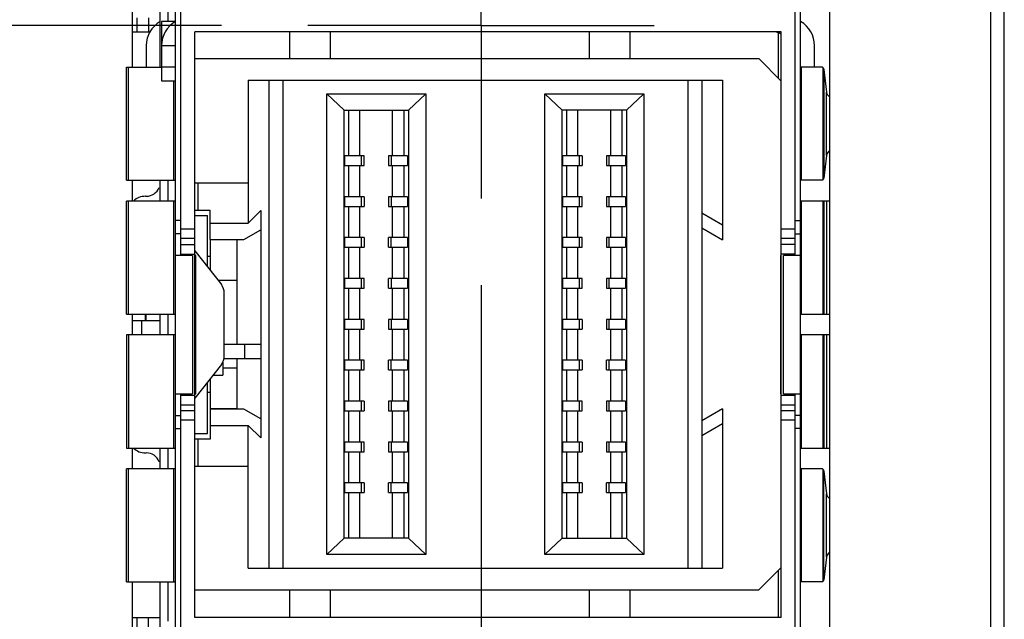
# Model space of a CAD drawing. Header units: inches. Extents: x 0 to 22, y 0 to 17.
# Tile 7 of 20: x 7.382 to 8.093, y 8.628 to 9.061. Entities that reach past the tile are written whole.
import ezdxf

# ---------------------------------------------------------------- set-up
doc = ezdxf.new("R2010")
doc.units = ezdxf.units.IN
doc.header["$LTSCALE"] = 1.21
doc.header["$MEASUREMENT"] = 0
doc.linetypes.add('CENTER', pattern=[0.6, 0.375, -0.075, 0.075, -0.075])
doc.layers.get('0').update_dxf_attribs({"linetype": 'CONTINUOUS'})
for name, color, linetype in [('DATUMCURVES', 7, 'CONTINUOUS'), ('DEFAULT_1', 7, 'CENTER'), ('DIMENSIONS', 7, 'CONTINUOUS')]:
    doc.layers.add(name, color=color, linetype=linetype)
doc.styles.get("Standard").update_dxf_attribs({"font": 'txt', "width": 0.8})
doc.dimstyles.new('DIMSTYLE_1', dxfattribs={"dimtxt": 0.125, "dimasz": 0.18, "dimexe": 0.125, "dimexo": 0.0625, "dimgap": 0.03125, "dimtad": 0, "dimtih": 1, "dimtoh": 1, "dimzin": 4, "dimdsep": 46, "dimtxsty": 'STANDARD', "dimblk": '_FILLED', "dimblk1": '_FILLED', "dimblk2": '_FILLED', "dimcen": 0.09, "dimadec": 0, "dimazin": 0, "dimtp": 0.005, "dimtm": 0.005, "dimtfac": 1, "dimtofl": 0, "dimtmove": 0, "dimatfit": 3, "dimldrblk": '_FILLED', "dimfxl": 1, "dimtolj": 1, "dimtzin": 4, "dimarcsym": 0})

# ---------------------------------------------------------------- blocks, each defined once
blk = doc.blocks.new('*D4')
at = {"layer": 'DIMENSIONS', "color": 2, "linetype": 'CONTINUOUS'}
for p, q in [((7.71523, 8.86959), (7.71523, 5.64307)), ((7.71523, 5.64307), (7.77386, 5.58875)), ((7.77386, 5.58875), (7.77386, 5.48248))]:
    blk.add_line(p, q, dxfattribs=at)
at = {"layer": 'DIMENSIONS', "color": 2, "linetype": 'CONTINUOUS', "insert": (7.71136, 5.41998), "char_height": 0.125, "width": 0.925, "attachment_point": 3, "rotation": 90, "line_spacing_factor": 0.9}
blk.add_mtext('.12{\\Ftxt.shx;\\W1.000000;\\H0.125000; }[2.9]', dxfattribs=at)
blk = doc.blocks.new('_FILLED')
at = {"color": 0, "linetype": 'BYBLOCK'}
blk.add_solid([(0, 0), (-1, 0.1736), (-1, -0.1736)], dxfattribs=at)
blk = doc.blocks.new('*D10')
at = {"layer": 'DIMENSIONS', "color": 2, "linetype": 'CONTINUOUS'}
blk.add_line((7.52763, 9.05719), (6.58848, 9.05719), dxfattribs=at)
at = {"layer": 'DIMENSIONS', "color": 2, "linetype": 'CONTINUOUS', "insert": (6.52598, 9.11969), "char_height": 0.125, "width": 1.125, "attachment_point": 3, "line_spacing_factor": 0.9}
blk.add_mtext('2.69{\\Ftxt.shx;\\W1.000000;\\H0.125000; }[68.4]', dxfattribs=at)

msp = doc.modelspace()

# ---------------------------------------------------------------- linework, layer by layer
at = {"color": 7, "linetype": 'CONTINUOUS'}
for p, q in [((8.08323, 11.30769), (8.08323, 7.17198)), ((8.09323, 6.16998), (8.09323, 11.30769)), ((7.96723, 8.19194), (7.96723, 9.92244)), ((7.49446, 8.20615), (7.49446, 9.90906)), ((7.94607, 8.20615), (7.94607, 9.90906)), ((7.4984, 8.89107), (7.4984, 9.65721)), ((7.94213, 8.89107), (7.94213, 9.22414)), ((7.46323, 9.08826), (7.46323, 9.02696)), ((7.48335, 9.02724), (7.48335, 9.08826)), ((7.4892, 9.05993), (7.4892, 9.08826)), ((7.46675, 9.05261), (7.46675, 9.06261)), ((7.47496, 9.06261), (7.47496, 9.05261)), ((7.4844, 9.05993), (7.4844, 9.04261)), ((7.4944, 9.05993), (7.4844, 9.05993)), ((7.46323, 9.05261), (7.47638, 9.05261)), ((7.5084, 8.62954), (7.5084, 9.05261)), ((7.93213, 9.05261), (7.5084, 9.05261)), ((7.57685, 9.05261), (7.57685, 9.03324)), ((7.60637, 9.03324), (7.60637, 9.05261)), ((7.79338, 9.05261), (7.79338, 9.03324)), ((7.82291, 9.03324), (7.82291, 9.05261)), ((7.93017, 9.01893), (7.93017, 9.05178)), ((7.93213, 8.62954), (7.93213, 9.05261)), ((7.47335, 9.04261), (7.47335, 9.02696)), ((7.4844, 9.04261), (7.4844, 9.01724)), ((7.4844, 9.04261), (7.4944, 9.04261)), ((7.95613, 9.02696), (7.95613, 9.04257)), ((7.459, 8.94526), (7.459, 9.02696)), ((7.459, 9.02696), (7.4844, 9.02696)), ((7.46043, 8.94526), (7.46043, 9.02696)), ((7.4844, 9.02724), (7.49446, 9.02724)), ((7.5084, 9.03324), (7.91586, 9.03324)), ((7.91586, 9.03324), (7.93213, 9.01696)), ((7.94654, 9.02696), (7.94654, 8.94526)), ((7.96177, 9.02696), (7.94654, 9.02696)), ((7.96177, 9.02696), (7.96222, 9.02668)), ((7.96222, 9.02668), (7.96222, 8.94554)), ((7.96222, 9.02668), (7.96236, 9.02648)), ((7.96236, 9.02648), (7.96276, 9.02534)), ((7.96276, 9.02534), (7.96276, 8.94689)), ((7.96276, 9.02534), (7.96471, 9.00899)), ((7.4844, 9.01724), (7.49446, 9.01724)), ((7.49328, 8.94526), (7.49328, 9.01724)), ((7.54692, 9.01749), (7.54692, 8.91433)), ((7.54692, 9.01749), (7.8896, 9.01749)), ((7.56192, 9.01749), (7.56192, 8.66513)), ((7.57192, 9.01749), (7.57192, 8.66513)), ((7.8646, 9.01749), (7.8646, 8.66513)), ((7.8746, 9.01749), (7.8746, 8.66513)), ((7.8896, 9.01749), (7.8896, 8.90233)), ((7.60381, 8.67497), (7.60381, 9.00765)), ((7.61631, 8.99584), (7.60381, 9.00765)), ((7.60381, 9.00765), (7.67523, 9.00765)), ((7.67523, 9.00765), (7.66273, 8.99584)), ((7.67523, 9.00765), (7.67523, 8.67497)), ((7.76129, 8.67497), (7.76129, 9.00765)), ((7.76129, 9.00765), (7.83271, 9.00765)), ((7.77379, 8.99584), (7.76129, 9.00765)), ((7.83271, 9.00765), (7.82021, 8.99584)), ((7.83271, 9.00765), (7.83271, 8.67497)), ((7.96471, 8.96323), (7.96471, 9.00899)), ((7.61631, 8.68678), (7.61631, 8.99584)), ((7.61631, 8.99584), (7.66273, 8.99584)), ((7.6197, 8.96292), (7.6197, 8.99584)), ((7.62771, 8.96292), (7.62771, 8.99584)), ((7.65133, 8.96292), (7.65133, 8.99584)), ((7.65934, 8.99584), (7.65934, 8.96292)), ((7.66273, 8.99584), (7.66273, 8.68678)), ((7.77379, 8.68678), (7.77379, 8.99584)), ((7.82021, 8.99584), (7.77379, 8.99584)), ((7.77718, 8.96292), (7.77718, 8.99584)), ((7.78519, 8.96292), (7.78519, 8.99584)), ((7.80881, 8.99584), (7.80881, 8.96292)), ((7.81682, 8.99584), (7.81682, 8.96292)), ((7.82021, 8.99584), (7.82021, 8.68678)), ((7.61691, 8.95592), (7.61691, 8.96292)), ((7.63068, 8.96292), (7.61691, 8.96292)), ((7.62888, 8.95592), (7.62888, 8.96292)), ((7.63068, 8.95592), (7.63068, 8.96292)), ((7.64836, 8.96292), (7.64836, 8.95592)), ((7.66213, 8.96292), (7.64836, 8.96292)), ((7.65016, 8.96292), (7.65016, 8.95592)), ((7.66213, 8.96292), (7.66213, 8.95592)), ((7.77439, 8.95592), (7.77439, 8.96292)), ((7.78816, 8.96292), (7.77439, 8.96292)), ((7.78636, 8.95592), (7.78636, 8.96292)), ((7.78816, 8.96292), (7.78816, 8.95592)), ((7.80584, 8.96292), (7.80584, 8.95592)), ((7.81961, 8.96292), (7.80584, 8.96292)), ((7.80764, 8.96292), (7.80764, 8.95592)), ((7.81961, 8.96292), (7.81961, 8.95592)), ((7.96471, 8.96323), (7.96276, 8.94689)), ((7.61691, 8.95592), (7.63068, 8.95592)), ((7.6197, 8.93339), (7.6197, 8.95592)), ((7.62771, 8.93339), (7.62771, 8.95592)), ((7.64836, 8.95592), (7.66213, 8.95592)), ((7.65133, 8.93339), (7.65133, 8.95592)), ((7.65934, 8.95592), (7.65934, 8.93339)), ((7.77439, 8.95592), (7.78816, 8.95592)), ((7.77718, 8.93339), (7.77718, 8.95592)), ((7.78519, 8.93339), (7.78519, 8.95592)), ((7.80584, 8.95592), (7.81961, 8.95592)), ((7.80881, 8.95592), (7.80881, 8.93339)), ((7.81682, 8.95592), (7.81682, 8.93339)), ((7.459, 8.94526), (7.49442, 8.94526)), ((7.46323, 8.94526), (7.46323, 8.93026)), ((7.48335, 8.93026), (7.48335, 8.94526)), ((7.4892, 8.93026), (7.4892, 8.94526)), ((7.50839, 8.94343), (7.54692, 8.94343)), ((7.51055, 8.94343), (7.51055, 8.92375)), ((7.96177, 8.94526), (7.94654, 8.94526)), ((7.96222, 8.94554), (7.96177, 8.94526)), ((7.96236, 8.94574), (7.96222, 8.94554)), ((7.96276, 8.94689), (7.96236, 8.94574)), ((7.48265, 8.94008), (7.48335, 8.93981)), ((7.459, 8.84857), (7.459, 8.93026)), ((7.49442, 8.93026), (7.459, 8.93026)), ((7.46043, 8.84857), (7.46043, 8.93026)), ((7.47273, 8.93375), (7.47335, 8.93375)), ((7.49328, 8.84857), (7.49328, 8.93026)), ((7.61691, 8.92639), (7.61691, 8.93339)), ((7.63068, 8.93339), (7.61691, 8.93339)), ((7.62888, 8.92639), (7.62888, 8.93339)), ((7.63068, 8.93339), (7.63068, 8.92639)), ((7.64836, 8.93339), (7.64836, 8.92639)), ((7.66213, 8.93339), (7.64836, 8.93339)), ((7.65016, 8.93339), (7.65016, 8.92639)), ((7.66213, 8.93339), (7.66213, 8.92639)), ((7.77439, 8.92639), (7.77439, 8.93339)), ((7.78816, 8.93339), (7.77439, 8.93339)), ((7.78636, 8.92639), (7.78636, 8.93339)), ((7.78816, 8.92639), (7.78816, 8.93339)), ((7.80584, 8.93339), (7.80584, 8.92639)), ((7.81961, 8.93339), (7.80584, 8.93339)), ((7.80764, 8.93339), (7.80764, 8.92639)), ((7.81961, 8.93339), (7.81961, 8.92639)), ((7.96723, 8.93026), (7.94654, 8.93026)), ((7.94654, 8.93026), (7.94654, 8.84857)), ((7.96222, 8.93026), (7.96222, 8.84857)), ((7.96276, 8.93026), (7.96276, 8.84857)), ((7.96471, 8.93026), (7.96471, 8.84857)), ((7.5084, 8.92375), (7.51944, 8.92375)), ((7.51944, 8.9026), (7.51944, 8.92375)), ((7.54692, 8.91433), (7.55602, 8.92343)), ((7.55602, 8.92343), (7.55602, 8.82662)), ((7.61691, 8.92639), (7.63068, 8.92639)), ((7.6197, 8.90387), (7.6197, 8.92639)), ((7.62771, 8.90387), (7.62771, 8.92639)), ((7.64836, 8.92639), (7.66213, 8.92639)), ((7.65133, 8.90387), (7.65133, 8.92639)), ((7.65934, 8.92639), (7.65934, 8.90387)), ((7.77439, 8.92639), (7.78816, 8.92639)), ((7.77718, 8.90387), (7.77718, 8.92639)), ((7.78519, 8.90387), (7.78519, 8.92639)), ((7.80584, 8.92639), (7.81961, 8.92639)), ((7.80881, 8.92639), (7.80881, 8.90387)), ((7.81682, 8.92639), (7.81682, 8.90387)), ((7.8896, 8.91297), (7.8746, 8.92163)), ((7.4984, 8.91622), (7.49446, 8.91622)), ((7.5084, 8.91981), (7.51747, 8.91981)), ((7.51747, 8.88273), (7.51747, 8.91981)), ((7.51944, 8.91433), (7.54692, 8.91433)), ((7.94213, 8.91622), (7.94607, 8.91622)), ((7.4984, 8.90664), (7.49446, 8.90664)), ((7.4984, 8.91021), (7.5084, 8.91021)), ((7.54392, 8.9026), (7.55602, 8.90959)), ((7.8746, 8.91099), (7.8896, 8.90233)), ((7.93213, 8.91021), (7.94213, 8.91021)), ((7.94213, 8.90664), (7.94607, 8.90664)), ((7.5084, 8.90314), (7.4984, 8.90314)), ((7.4984, 8.899), (7.5084, 8.899)), ((7.51944, 8.9026), (7.54392, 8.9026)), ((7.51944, 8.90233), (7.51944, 8.88023)), ((7.53913, 8.90233), (7.51944, 8.90233)), ((7.53913, 8.82662), (7.53913, 8.90233)), ((7.61691, 8.89687), (7.61691, 8.90387)), ((7.63068, 8.90387), (7.61691, 8.90387)), ((7.62888, 8.89687), (7.62888, 8.90387)), ((7.63068, 8.90387), (7.63068, 8.89687)), ((7.64836, 8.89687), (7.64836, 8.90387)), ((7.66213, 8.90387), (7.64836, 8.90387)), ((7.65016, 8.89687), (7.65016, 8.90387)), ((7.66213, 8.90387), (7.66213, 8.89687)), ((7.77439, 8.89687), (7.77439, 8.90387)), ((7.78816, 8.90387), (7.77439, 8.90387)), ((7.78636, 8.89687), (7.78636, 8.90387)), ((7.78816, 8.89687), (7.78816, 8.90387)), ((7.80584, 8.90387), (7.80584, 8.89687)), ((7.81961, 8.90387), (7.80584, 8.90387)), ((7.80764, 8.90387), (7.80764, 8.89687)), ((7.81961, 8.90387), (7.81961, 8.89687)), ((7.94213, 8.90314), (7.93213, 8.90314)), ((7.94213, 8.899), (7.93213, 8.899)), ((7.4984, 8.89193), (7.5084, 8.89193)), ((7.5084, 8.89422), (7.52759, 8.86991)), ((7.61691, 8.89687), (7.63068, 8.89687)), ((7.6197, 8.87434), (7.6197, 8.89687)), ((7.62771, 8.87434), (7.62771, 8.89687)), ((7.64836, 8.89687), (7.66213, 8.89687)), ((7.65133, 8.87434), (7.65133, 8.89687)), ((7.65934, 8.89687), (7.65934, 8.87434)), ((7.77439, 8.89687), (7.78816, 8.89687)), ((7.77718, 8.87434), (7.77718, 8.89687)), ((7.78519, 8.87434), (7.78519, 8.89687)), ((7.80584, 8.89687), (7.81961, 8.89687)), ((7.80881, 8.89687), (7.80881, 8.87434)), ((7.81682, 8.89687), (7.81682, 8.87434)), ((7.94213, 8.89193), (7.93213, 8.89193)), ((7.50676, 8.89107), (7.49446, 8.89107)), ((7.50676, 8.89107), (7.50676, 8.79107)), ((7.50921, 8.89107), (7.5084, 8.89107)), ((7.50921, 8.79107), (7.50921, 8.89107)), ((7.51747, 8.89052), (7.51944, 8.89052)), ((7.93213, 8.89107), (7.9315, 8.89107)), ((7.9315, 8.89107), (7.9315, 8.79107)), ((7.94607, 8.89107), (7.93377, 8.89107)), ((7.93377, 8.79107), (7.93377, 8.89107)), ((7.53913, 8.87281), (7.5253, 8.87281)), ((7.61691, 8.86734), (7.61691, 8.87434)), ((7.63068, 8.87434), (7.61691, 8.87434)), ((7.62888, 8.86734), (7.62888, 8.87434)), ((7.63068, 8.86734), (7.63068, 8.87434)), ((7.64836, 8.86734), (7.64836, 8.87434)), ((7.66213, 8.87434), (7.64836, 8.87434)), ((7.65016, 8.87434), (7.65016, 8.86734)), ((7.66213, 8.87434), (7.66213, 8.86734)), ((7.77439, 8.86734), (7.77439, 8.87434)), ((7.78816, 8.87434), (7.77439, 8.87434)), ((7.78636, 8.86734), (7.78636, 8.87434)), ((7.78816, 8.86734), (7.78816, 8.87434)), ((7.80584, 8.87434), (7.80584, 8.86734)), ((7.81961, 8.87434), (7.80584, 8.87434)), ((7.80764, 8.87434), (7.80764, 8.86734)), ((7.81961, 8.87434), (7.81961, 8.86734)), ((7.52974, 8.81843), (7.52974, 8.86372)), ((7.61691, 8.86734), (7.63068, 8.86734)), ((7.6197, 8.84481), (7.6197, 8.86734)), ((7.62771, 8.84481), (7.62771, 8.86734)), ((7.64836, 8.86734), (7.66213, 8.86734)), ((7.65133, 8.84481), (7.65133, 8.86734)), ((7.65934, 8.86734), (7.65934, 8.84481)), ((7.77439, 8.86734), (7.78816, 8.86734)), ((7.77718, 8.84481), (7.77718, 8.86734)), ((7.78519, 8.84481), (7.78519, 8.86734)), ((7.80584, 8.86734), (7.81961, 8.86734)), ((7.80881, 8.86734), (7.80881, 8.84481)), ((7.81682, 8.86734), (7.81682, 8.84481)), ((7.459, 8.84857), (7.49442, 8.84857)), ((7.46323, 8.84857), (7.46323, 8.83357)), ((7.46323, 8.84405), (7.48335, 8.84405)), ((7.47023, 8.83357), (7.47023, 8.84405)), ((7.47273, 8.84405), (7.47273, 8.84857)), ((7.47335, 8.84405), (7.47335, 8.84857)), ((7.48335, 8.83357), (7.48335, 8.84857)), ((7.4892, 8.83357), (7.4892, 8.84857)), ((7.61691, 8.83781), (7.61691, 8.84481)), ((7.63068, 8.84481), (7.61691, 8.84481)), ((7.62888, 8.83781), (7.62888, 8.84481)), ((7.63068, 8.83781), (7.63068, 8.84481)), ((7.64836, 8.84481), (7.64836, 8.83781)), ((7.66213, 8.84481), (7.64836, 8.84481)), ((7.65016, 8.84481), (7.65016, 8.83781)), ((7.66213, 8.84481), (7.66213, 8.83781)), ((7.77439, 8.83781), (7.77439, 8.84481)), ((7.78816, 8.84481), (7.77439, 8.84481)), ((7.78636, 8.83781), (7.78636, 8.84481)), ((7.78816, 8.84481), (7.78816, 8.83781)), ((7.80584, 8.84481), (7.80584, 8.83781)), ((7.81961, 8.84481), (7.80584, 8.84481)), ((7.80764, 8.84481), (7.80764, 8.83781)), ((7.81961, 8.84481), (7.81961, 8.83781)), ((7.94654, 8.84857), (7.96723, 8.84857)), ((7.61691, 8.83781), (7.63068, 8.83781)), ((7.6197, 8.81528), (7.6197, 8.83781)), ((7.62771, 8.81528), (7.62771, 8.83781)), ((7.64836, 8.83781), (7.66213, 8.83781)), ((7.65133, 8.81528), (7.65133, 8.83781)), ((7.65934, 8.83781), (7.65934, 8.81528)), ((7.77439, 8.83781), (7.78816, 8.83781)), ((7.77718, 8.81528), (7.77718, 8.83781)), ((7.78519, 8.81528), (7.78519, 8.83781)), ((7.80584, 8.83781), (7.81961, 8.83781)), ((7.80881, 8.83781), (7.80881, 8.81528)), ((7.81682, 8.83781), (7.81682, 8.81528)), ((7.459, 8.83357), (7.459, 8.75188)), ((7.49442, 8.83357), (7.459, 8.83357)), ((7.46043, 8.83357), (7.46043, 8.75188)), ((7.49328, 8.75188), (7.49328, 8.83357)), ((7.96723, 8.83357), (7.94654, 8.83357)), ((7.94654, 8.83357), (7.94654, 8.75188)), ((7.96222, 8.83357), (7.96222, 8.75188)), ((7.96276, 8.83357), (7.96276, 8.75188)), ((7.96471, 8.83357), (7.96471, 8.75188)), ((7.55634, 8.82662), (7.52974, 8.82662)), ((7.54453, 8.81662), (7.54453, 8.82662)), ((7.55634, 8.81662), (7.55634, 8.82662)), ((7.52865, 8.81394), (7.52865, 8.80452)), ((7.52974, 8.81662), (7.55634, 8.81662)), ((7.53913, 8.78029), (7.53913, 8.81662)), ((7.55602, 8.81662), (7.55602, 8.75919)), ((7.61691, 8.80828), (7.61691, 8.81528)), ((7.63068, 8.81528), (7.61691, 8.81528)), ((7.62888, 8.80828), (7.62888, 8.81528)), ((7.63068, 8.80828), (7.63068, 8.81528)), ((7.64836, 8.80828), (7.64836, 8.81528)), ((7.66213, 8.81528), (7.64836, 8.81528)), ((7.65016, 8.80828), (7.65016, 8.81528)), ((7.66213, 8.81528), (7.66213, 8.80828)), ((7.77439, 8.80828), (7.77439, 8.81528)), ((7.78816, 8.81528), (7.77439, 8.81528)), ((7.78636, 8.80828), (7.78636, 8.81528)), ((7.78816, 8.81528), (7.78816, 8.80828)), ((7.80584, 8.80828), (7.80584, 8.81528)), ((7.81961, 8.81528), (7.80584, 8.81528)), ((7.80764, 8.81528), (7.80764, 8.80828)), ((7.81961, 8.81528), (7.81961, 8.80828)), ((7.52759, 8.81223), (7.5084, 8.78792)), ((7.52865, 8.80981), (7.53913, 8.80981)), ((7.61691, 8.80828), (7.63068, 8.80828)), ((7.6197, 8.78576), (7.6197, 8.80828)), ((7.62771, 8.78576), (7.62771, 8.80828)), ((7.64836, 8.80828), (7.66213, 8.80828)), ((7.65133, 8.78576), (7.65133, 8.80828)), ((7.65934, 8.80828), (7.65934, 8.78576)), ((7.77439, 8.80828), (7.78816, 8.80828)), ((7.77718, 8.78576), (7.77718, 8.80828)), ((7.78519, 8.78576), (7.78519, 8.80828)), ((7.80584, 8.80828), (7.81961, 8.80828)), ((7.80881, 8.80828), (7.80881, 8.78576)), ((7.81682, 8.80828), (7.81682, 8.78576)), ((7.51747, 8.76233), (7.51747, 8.79941)), ((7.51944, 8.80191), (7.51944, 8.78029)), ((7.5215, 8.80452), (7.52865, 8.80452)), ((7.51944, 8.7921), (7.51747, 8.7921)), ((7.49446, 8.79107), (7.50676, 8.79107)), ((7.4984, 8.458), (7.4984, 8.79107)), ((7.4984, 8.79021), (7.5084, 8.79021)), ((7.5084, 8.79107), (7.50921, 8.79107)), ((7.61691, 8.77876), (7.61691, 8.78576)), ((7.63068, 8.78576), (7.61691, 8.78576)), ((7.62888, 8.77876), (7.62888, 8.78576)), ((7.63068, 8.78576), (7.63068, 8.77876)), ((7.64836, 8.78576), (7.64836, 8.77876)), ((7.66213, 8.78576), (7.64836, 8.78576)), ((7.65016, 8.78576), (7.65016, 8.77876)), ((7.66213, 8.78576), (7.66213, 8.77876)), ((7.77439, 8.77876), (7.77439, 8.78576)), ((7.78816, 8.78576), (7.77439, 8.78576)), ((7.78636, 8.77876), (7.78636, 8.78576)), ((7.78816, 8.77876), (7.78816, 8.78576)), ((7.80584, 8.78576), (7.80584, 8.77876)), ((7.81961, 8.78576), (7.80584, 8.78576)), ((7.80764, 8.78576), (7.80764, 8.77876)), ((7.81961, 8.78576), (7.81961, 8.77876)), ((7.9315, 8.79107), (7.93213, 8.79107)), ((7.93213, 8.79021), (7.94213, 8.79021)), ((7.93377, 8.79107), (7.94607, 8.79107)), ((7.94213, 8.458), (7.94213, 8.79107)), ((7.4984, 8.78314), (7.5084, 8.78314)), ((7.4984, 8.779), (7.5084, 8.779)), ((7.53913, 8.78029), (7.51944, 8.78029)), ((7.51944, 8.78002), (7.51944, 8.75839)), ((7.54392, 8.78002), (7.51944, 8.78002)), ((7.55602, 8.77304), (7.54392, 8.78002)), ((7.61691, 8.77876), (7.63068, 8.77876)), ((7.6197, 8.75623), (7.6197, 8.77876)), ((7.62771, 8.75623), (7.62771, 8.77876)), ((7.64836, 8.77876), (7.66213, 8.77876)), ((7.65133, 8.75623), (7.65133, 8.77876)), ((7.65934, 8.77876), (7.65934, 8.75623)), ((7.77439, 8.77876), (7.78816, 8.77876)), ((7.77718, 8.75623), (7.77718, 8.77876)), ((7.78519, 8.75623), (7.78519, 8.77876)), ((7.80584, 8.77876), (7.81961, 8.77876)), ((7.80881, 8.77876), (7.80881, 8.75623)), ((7.81682, 8.77876), (7.81682, 8.75623)), ((7.8896, 8.78029), (7.8746, 8.77163)), ((7.8896, 8.78029), (7.8896, 8.66513)), ((7.93213, 8.78314), (7.94213, 8.78314)), ((7.93213, 8.779), (7.94213, 8.779)), ((7.49446, 8.77552), (7.4984, 8.77552)), ((7.5084, 8.77193), (7.4984, 8.77193)), ((7.94213, 8.77193), (7.93213, 8.77193)), ((7.94607, 8.77552), (7.94213, 8.77552)), ((7.49446, 8.76592), (7.4984, 8.76592)), ((7.51944, 8.76829), (7.54692, 8.76829)), ((7.54692, 8.66513), (7.54692, 8.76829)), ((7.55602, 8.75919), (7.54692, 8.76829)), ((7.8746, 8.761), (7.8896, 8.76966)), ((7.94607, 8.76592), (7.94213, 8.76592)), ((7.5084, 8.76233), (7.51747, 8.76233)), ((7.51944, 8.75839), (7.5084, 8.75839)), ((7.51055, 8.75839), (7.51055, 8.73871)), ((7.459, 8.75188), (7.49442, 8.75188)), ((7.46323, 8.75188), (7.46323, 8.73688)), ((7.48335, 8.73688), (7.48335, 8.75188)), ((7.4892, 8.73688), (7.4892, 8.75188)), ((7.61691, 8.74923), (7.61691, 8.75623)), ((7.63068, 8.75623), (7.61691, 8.75623)), ((7.62888, 8.74923), (7.62888, 8.75623)), ((7.63068, 8.74923), (7.63068, 8.75623)), ((7.64836, 8.75623), (7.64836, 8.74923)), ((7.66213, 8.75623), (7.64836, 8.75623)), ((7.65016, 8.75623), (7.65016, 8.74923)), ((7.66213, 8.75623), (7.66213, 8.74923)), ((7.78816, 8.75623), (7.77439, 8.75623)), ((7.77439, 8.74923), (7.77439, 8.75623)), ((7.78636, 8.74923), (7.78636, 8.75623)), ((7.78816, 8.75623), (7.78816, 8.74923)), ((7.81961, 8.75623), (7.80584, 8.75623)), ((7.80584, 8.75623), (7.80584, 8.74923)), ((7.80764, 8.75623), (7.80764, 8.74923)), ((7.81961, 8.75623), (7.81961, 8.74923)), ((7.94654, 8.75188), (7.96723, 8.75188)), ((7.47273, 8.74839), (7.47335, 8.74839)), ((7.48335, 8.74233), (7.48265, 8.74206)), ((7.61691, 8.74923), (7.63068, 8.74923)), ((7.6197, 8.7267), (7.6197, 8.74923)), ((7.62771, 8.7267), (7.62771, 8.74923)), ((7.64836, 8.74923), (7.66213, 8.74923)), ((7.65133, 8.7267), (7.65133, 8.74923)), ((7.65934, 8.74923), (7.65934, 8.7267)), ((7.77439, 8.74923), (7.78816, 8.74923)), ((7.77718, 8.7267), (7.77718, 8.74923)), ((7.78519, 8.7267), (7.78519, 8.74923)), ((7.80584, 8.74923), (7.81961, 8.74923)), ((7.80881, 8.74923), (7.80881, 8.7267)), ((7.81682, 8.74923), (7.81682, 8.7267)), ((7.459, 8.65519), (7.459, 8.73688)), ((7.49442, 8.73688), (7.459, 8.73688)), ((7.46043, 8.65519), (7.46043, 8.73688)), ((7.49328, 8.65519), (7.49328, 8.73688)), ((7.50839, 8.73871), (7.54692, 8.73871)), ((7.96177, 8.73688), (7.94654, 8.73688)), ((7.94654, 8.73688), (7.94654, 8.65519)), ((7.96177, 8.73688), (7.96222, 8.7366)), ((7.96222, 8.7366), (7.96222, 8.65546)), ((7.96222, 8.7366), (7.96236, 8.7364)), ((7.96236, 8.7364), (7.96276, 8.73526)), ((7.96276, 8.65681), (7.96276, 8.73526)), ((7.96276, 8.73526), (7.96471, 8.71892)), ((7.61691, 8.7197), (7.61691, 8.7267)), ((7.63068, 8.7267), (7.61691, 8.7267)), ((7.62888, 8.7197), (7.62888, 8.7267)), ((7.63068, 8.7267), (7.63068, 8.7197)), ((7.64836, 8.7197), (7.64836, 8.7267)), ((7.66213, 8.7267), (7.64836, 8.7267)), ((7.65016, 8.7197), (7.65016, 8.7267)), ((7.66213, 8.7267), (7.66213, 8.7197)), ((7.78816, 8.7267), (7.77439, 8.7267)), ((7.77439, 8.7197), (7.77439, 8.7267)), ((7.78636, 8.7197), (7.78636, 8.7267)), ((7.78816, 8.7267), (7.78816, 8.7197)), ((7.81961, 8.7267), (7.80584, 8.7267)), ((7.80584, 8.7197), (7.80584, 8.7267)), ((7.80764, 8.7267), (7.80764, 8.7197)), ((7.81961, 8.7267), (7.81961, 8.7197)), ((7.61691, 8.7197), (7.63068, 8.7197)), ((7.6197, 8.68678), (7.6197, 8.7197)), ((7.62771, 8.68678), (7.62771, 8.7197)), ((7.64836, 8.7197), (7.66213, 8.7197)), ((7.65133, 8.68678), (7.65133, 8.7197)), ((7.65934, 8.7197), (7.65934, 8.68678)), ((7.77439, 8.7197), (7.78816, 8.7197)), ((7.77718, 8.68678), (7.77718, 8.7197)), ((7.78519, 8.68678), (7.78519, 8.7197)), ((7.80584, 8.7197), (7.81961, 8.7197)), ((7.80881, 8.7197), (7.80881, 8.68678)), ((7.81682, 8.7197), (7.81682, 8.68678)), ((7.96471, 8.67315), (7.96471, 8.71892)), ((7.61631, 8.68678), (7.60381, 8.67497)), ((7.66273, 8.68678), (7.61631, 8.68678)), ((7.66273, 8.68678), (7.67523, 8.67497)), ((7.77379, 8.68678), (7.76129, 8.67497)), ((7.77379, 8.68678), (7.82021, 8.68678)), ((7.82021, 8.68678), (7.83271, 8.67497)), ((7.67523, 8.67497), (7.60381, 8.67497)), ((7.83271, 8.67497), (7.76129, 8.67497)), ((7.96471, 8.67315), (7.96276, 8.65681)), ((7.54692, 8.66513), (7.8896, 8.66513)), ((7.93213, 8.66566), (7.91586, 8.64938)), ((7.93017, 8.62954), (7.93017, 8.66369)), ((7.459, 8.65519), (7.49446, 8.65519)), ((7.46323, 8.65519), (7.46323, 8.59389)), ((7.48335, 8.59417), (7.48335, 8.65519)), ((7.4892, 8.62686), (7.4892, 8.65519)), ((7.96177, 8.65519), (7.94654, 8.65519)), ((7.96222, 8.65546), (7.96177, 8.65519)), ((7.96236, 8.65566), (7.96222, 8.65546)), ((7.96276, 8.65681), (7.96236, 8.65566)), ((7.5084, 8.64938), (7.91586, 8.64938)), ((7.57685, 8.64938), (7.57685, 8.62954)), ((7.60637, 8.62954), (7.60637, 8.64938)), ((7.79338, 8.64938), (7.79338, 8.62954)), ((7.82291, 8.62954), (7.82291, 8.64938)), ((7.46323, 8.62954), (7.48335, 8.62954)), ((7.46675, 8.61954), (7.46675, 8.62954)), ((7.47496, 8.61954), (7.47496, 8.62954)), ((7.93213, 8.62954), (7.5084, 8.62954))]:
    msp.add_line(p, q, dxfattribs=at)
for centre, radius, start, end in [((7.49335, 9.04261), 0.02, 120, 180), ((7.5044, 9.04261), 0.02, 119.87054, 180), ((7.93613, 9.04257), 0.02, 0, 60.21605), ((7.92623, 9.04261), 0.01, 53.8086, 90), ((7.47335, 8.94375), 0.01, 270, 338.50871), ((7.47273, 8.92125), 0.0125, 90, 133.56352), ((7.51974, 8.86372), 0.01, 0, 38.28513), ((7.51974, 8.81843), 0.01, 321.71559, 359.99995), ((7.47273, 8.76089), 0.0125, 226.43623, 270), ((7.47335, 8.73839), 0.01, 21.49129, 90)]:
    msp.add_arc(centre, radius, start, end, dxfattribs=at)
for points, knots in [([(7.96471, 9.00899), (7.96475, 9.00868), (7.96514, 9.00722), (7.96626, 9.00609), (7.96717, 9.00534)], [0, 0, 0, 0, 0.210593, 1, 1, 1, 1]), ([(7.96717, 8.96688), (7.96682, 8.96659), (7.96573, 8.96561), (7.96483, 8.96426), (7.96471, 8.96323)], [0, 0, 0, 0, 0.302309, 1, 1, 1, 1]), ([(7.96471, 8.71892), (7.96475, 8.7186), (7.96514, 8.71714), (7.96626, 8.71601), (7.96717, 8.71527)], [0, 0, 0, 0, 0.210593, 1, 1, 1, 1]), ([(7.96717, 8.6768), (7.96682, 8.67651), (7.96573, 8.67553), (7.96483, 8.67418), (7.96471, 8.67315)], [0, 0, 0, 0, 0.302309, 1, 1, 1, 1])]:
    msp.add_open_spline(points, degree=3, knots=knots, dxfattribs=at)
at = {"layer": 'DATUMCURVES', "color": 4, "linetype": 'CONTINUOUS'}
for p, q in [((7.96723, 8.19194), (7.96723, 9.92244)), ((7.46323, 9.08826), (7.46323, 9.02696)), ((7.46323, 8.94526), (7.46323, 8.93026)), ((7.46323, 8.84857), (7.46323, 8.83357)), ((7.46323, 8.75188), (7.46323, 8.73688)), ((7.46323, 8.65519), (7.46323, 8.59389))]:
    msp.add_line(p, q, dxfattribs=at)
at = {"layer": 'DEFAULT_1', "color": 7, "linetype": 'CENTER'}
for q in [(7.71523, 9.18229), (7.59013, 9.05719), (7.71523, 8.93209), (7.84033, 9.05719)]:
    msp.add_line((7.71523, 9.05719), q, dxfattribs=at)

# ---------------------------------------------------------------- dimensions: what is measured, and where the dimension line sits
at = {"layer": 'DIMENSIONS', "color": 2, "linetype": 'CONTINUOUS'}
for feature_location, offset, origin, picture, middle in [((7.52763, 9.05719), (-0.93915, 0), (7.36523, 6.36498), '*D10', (5.96348, 9.05719)), ((7.71523, 8.86959), (0.05863, -3.38711), (7.59923, 6.13098), '*D4', (7.77386, 4.95748))]:
    dim = msp.add_ordinate_dim(feature_location=feature_location, offset=offset, dtype=0, origin=origin, dimstyle='DIMSTYLE_1', dxfattribs=at)
    dim.commit()
    dim.dimension.update_dxf_attribs({"geometry": picture, "text_midpoint": middle})

doc.saveas('drawing.dxf')
